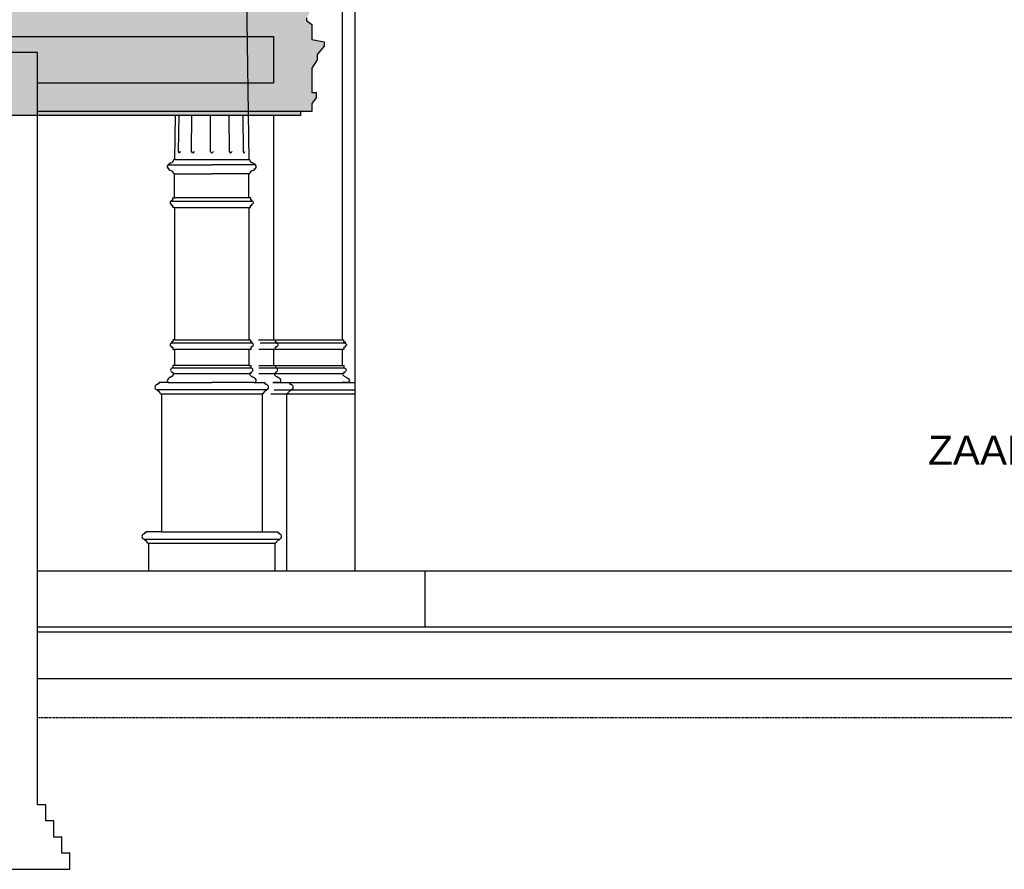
# Model space of a CAD drawing. Extents: x 0 to 286551, y -50 to 581131.
# Tile 110 of 207: x 169226 to 175323, y 501413 to 506676. Entities that reach past the tile are written whole.
import ezdxf

# ---------------------------------------------------------------- set-up
doc = ezdxf.new("R2010")
doc.units = 0
doc.header["$MEASUREMENT"] = 0
doc.linetypes.add('HIDDEN', pattern=[9.524999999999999, 6.35, -3.175])
for name, color, linetype in [('0.09', 7, 'CONTINUOUS'), ('0.13', 5, 'CONTINUOUS'), ('0.25', 2, 'CONTINUOUS')]:
    doc.layers.add(name, color=color, linetype=linetype)

msp = doc.modelspace()

# ---------------------------------------------------------------- hatches: boundary and pattern name
at = {"layer": '0.09'}
h = msp.add_hatch(color=255, dxfattribs=at)
edge = h.paths.add_edge_path()
edge.add_line((170832.3788199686, 507143.2884394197), (170844.20905526, 507143.2884394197))
edge.add_line((170844.20905526, 507143.2884394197), (170844.20905526, 507174.3909084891))
edge.add_line((170844.20905526, 507174.3909084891), (170873.3336749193, 507205.5838158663))
edge.add_line((170873.3336749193, 507205.5838158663), (170873.3336749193, 507226.3788744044))
edge.add_ellipse((170992.5225902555, 507365.487995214), major_axis=(-129.5325152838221, 129.5325152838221), ratio=0.9999999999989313, start_angle=59.391621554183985, end_angle=94.40997921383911, ccw=False)
edge.add_line((170815.0844356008, 507319.9572769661), (170844.20905526, 507319.9572769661))
edge.add_line((170844.20905526, 507319.9572769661), (170844.20905526, 507357.3885101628))
edge.add_line((170844.20905526, 507357.3885101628), (170865.0122874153, 507357.3885101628))
edge.add_line((170865.0122874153, 507357.3885101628), (170865.0122874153, 507407.2967145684))
edge.add_line((170865.0122874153, 507407.2967145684), (170638.7457150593, 507407.2967145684))
edge.add_line((170638.7457150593, 507407.2967145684), (170638.7457150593, 506832.5474336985))
edge.add_line((170638.7457150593, 506832.5474336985), (169336.6245802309, 506832.5474336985))
edge.add_line((169336.6245802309, 506832.5474336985), (169336.6245802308, 507412.5474336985))
edge.add_line((169336.6245802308, 507412.5474336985), (168238.69156532, 507412.5474336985))
edge.add_line((168238.69156532, 507412.5474336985), (168238.69156532, 508002.5474336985))
edge.add_line((168238.69156532, 508002.5474336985), (167011.6245802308, 508002.5474336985))
edge.add_line((167011.6245802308, 508002.5474336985), (167011.6245802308, 506082.5474336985))
edge.add_line((167011.6245802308, 506082.5474336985), (170964.9626083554, 506082.5474336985))
edge.add_line((170964.9626083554, 506082.5474336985), (170964.9626083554, 506107.5474336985))
edge.add_line((170964.9626083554, 506107.5474336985), (171034.9626083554, 506107.5474336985))
edge.add_line((171034.9626083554, 506107.5474336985), (171034.9626083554, 506157.2814329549))
edge.add_line((171034.9626083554, 506157.2814329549), (171061.4916743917, 506191.0321785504))
edge.add_line((171061.4916743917, 506191.0321785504), (171061.4916743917, 506224.7832437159))
edge.add_line((171061.4916743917, 506224.7832437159), (171034.9626083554, 506224.7832437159))
edge.add_line((171034.9626083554, 506224.7832437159), (171034.9626083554, 506376.6620782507))
edge.add_line((171034.9626083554, 506376.6620782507), (171068.7265730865, 506427.2883564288))
edge.add_line((171068.7265730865, 506427.2883564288), (171068.7265730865, 506461.0391020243))
edge.add_line((171068.7265730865, 506461.0391020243), (171112.1373848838, 506511.6653802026))
edge.add_line((171112.1373848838, 506511.6653802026), (171112.1373848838, 506538.1839373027))
edge.add_line((171112.1373848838, 506538.1839373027), (171034.9626083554, 506552.6486338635))
edge.add_line((171034.9626083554, 506552.6486338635), (171034.9626083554, 506646.6686821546))
edge.add_line((171034.9626083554, 506646.6686821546), (171001.1986436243, 506670.7764032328))
edge.add_line((171001.1986436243, 506670.7764032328), (171001.1986436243, 506687.6519358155))
edge.add_line((171001.1986436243, 506687.6519358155), (171018.0808625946, 506714.1704929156))
edge.add_line((171018.0808625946, 506714.1704929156), (171018.0808625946, 506731.0457059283))
edge.add_ellipse((172010.6452763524, 507426.1116847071), major_axis=(856.8257787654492, 856.8257787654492), ratio=0.9999999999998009, start_angle=148.4975400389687, end_angle=170.0025135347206, ccw=False)

# ---------------------------------------------------------------- linework, layer by layer
msp.add_lwpolyline([(171734.0637898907, 503262.5474336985), (178909.1853705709, 503262.5474336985)], dxfattribs=at)
at = {"layer": '0.13'}
for p, q in [((170603.1389092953, 508672.5435495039), (170644.87763561, 505809.1139389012)), ((171301.6245802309, 507021.9499867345), (171301.6245802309, 503262.5474336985)), ((170188.8633336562, 506082.5474336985), (170184.87763561, 505809.1139389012)), ((170210.0615600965, 505859.1139389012), (170213.3184341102, 506082.5474336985)), ((170289.2291287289, 505859.1139389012), (170291.8249927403, 506082.5474336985)), ((170404.8799988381, 506082.5474336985), (170404.8799988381, 505859.1139389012)), ((170520.7595939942, 506082.5474336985), (170523.3554580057, 505859.1139389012)), ((170606.6916127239, 506082.5474336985), (170609.9484867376, 505859.1139389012)), ((170797.3605115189, 506082.5474336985), (170797.3605115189, 504692.3338653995)), ((170184.87763561, 505809.1139389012), (170181.1656505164, 505809.1139389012)), ((170181.1656505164, 505809.1139389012), (170181.1656505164, 505809.1139389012)), ((170181.1656505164, 505809.1139389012), (170181.1656505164, 505809.1139389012)), ((170181.1656505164, 505809.1139389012), (170181.1656505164, 505809.1139389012)), ((170184.87763561, 505809.1139389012), (170184.87763561, 505809.1139389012)), ((170214.7884074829, 505849.1139389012), (170210.0615600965, 505859.1139389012)), ((170219.8067844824, 505859.1139389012), (170214.7884074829, 505849.1139389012)), ((170219.8067844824, 505859.1139389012), (170219.8067844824, 505859.1139389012)), ((170297.668706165, 505849.1139389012), (170289.2291287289, 505859.1139389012)), ((170306.3998132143, 505859.1139389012), (170297.668706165, 505849.1139389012)), ((170404.8799988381, 505859.1139389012), (170414.87763561, 505849.1139389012)), ((170414.87763561, 505849.1139389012), (170424.8752723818, 505859.1139389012)), ((170523.3554580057, 505859.1139389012), (170532.0865650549, 505849.1139389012)), ((170532.0865650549, 505849.1139389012), (170540.5261424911, 505859.1139389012)), ((170609.9484867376, 505859.1139389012), (170614.966863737, 505849.1139389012)), ((170614.966863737, 505849.1139389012), (170619.6937111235, 505859.1139389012)), ((170644.87763561, 505809.1139389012), (170644.87763561, 505809.1139389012)), ((170644.87763561, 505809.1139389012), (170648.5896207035, 505809.1139389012)), ((170648.5896207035, 505809.1139389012), (170648.5896207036, 505809.1139389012)), ((170648.5896207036, 505809.1139389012), (170648.5896207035, 505809.1139389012)), ((170648.5896207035, 505809.1139389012), (170648.5896207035, 505809.1139389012)), ((170151.4079444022, 505777.5474336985), (170414.87763561, 505777.5474336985)), ((170678.3473268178, 505777.5474336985), (170414.87763561, 505777.5474336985)), ((170184.87763561, 505721.6071443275), (170181.1656505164, 505721.6071443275)), ((170181.1656505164, 505721.6071443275), (170181.1656505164, 505721.6071443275)), ((170181.1656505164, 505721.6071443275), (170181.1656505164, 505721.6071443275)), ((170181.1656505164, 505721.6071443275), (170181.1656505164, 505721.6071443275)), ((170181.1656505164, 505721.6071443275), (170414.87763561, 505721.6071443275)), ((170184.87763561, 505572.315767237), (170184.87763561, 505721.6071443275)), ((170184.87763561, 505721.6071443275), (170184.87763561, 505721.6071443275)), ((170648.5896207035, 505721.6071443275), (170414.87763561, 505721.6071443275)), ((170644.87763561, 505572.315767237), (170644.87763561, 505721.6071443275)), ((170644.87763561, 505721.6071443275), (170644.87763561, 505721.6071443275)), ((170644.87763561, 505721.6071443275), (170648.5896207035, 505721.6071443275)), ((170648.5896207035, 505721.6071443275), (170648.5896207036, 505721.6071443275)), ((170648.5896207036, 505721.6071443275), (170648.5896207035, 505721.6071443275)), ((170648.5896207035, 505721.6071443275), (170648.5896207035, 505721.6071443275)), ((170165.7765534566, 505552.7386454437), (170165.7765534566, 505558.5526801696)), ((170165.7765534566, 505558.5526801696), (170173.5071873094, 505558.5526801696)), ((170173.5071873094, 505558.5526801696), (170173.5071873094, 505572.315767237)), ((170173.5071873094, 505572.315767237), (170184.87763561, 505572.315767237)), ((170644.87763561, 505572.315767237), (170184.87763561, 505572.315767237)), ((170656.2480839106, 505572.315767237), (170644.87763561, 505572.315767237)), ((170656.2480839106, 505558.5526801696), (170656.2480839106, 505572.315767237)), ((170663.9787177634, 505558.5526801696), (170656.2480839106, 505558.5526801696)), ((170663.9787177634, 505552.7386454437), (170663.9787177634, 505558.5526801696)), ((170165.7765534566, 505552.7386454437), (170663.9787177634, 505552.7386454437)), ((170165.7765534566, 505525.2913180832), (170165.7765534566, 505533.6447512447)), ((170174.730147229, 505525.2913180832), (170165.7765534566, 505525.2913180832)), ((170174.730147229, 505512.7610019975), (170174.730147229, 505525.2913180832)), ((170184.87763561, 505512.7610019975), (170174.730147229, 505512.7610019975)), ((170184.87763561, 505512.7610019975), (170184.87763561, 505512.7610019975)), ((170184.87763561, 505512.7610019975), (170644.87763561, 505512.7610019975)), ((170184.87763561, 505512.7610019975), (170184.87763561, 504692.3338653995)), ((170644.87763561, 505512.7610019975), (170644.87763561, 505512.7610019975)), ((170644.87763561, 505512.7610019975), (170655.0251239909, 505512.7610019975)), ((170644.87763561, 505512.7610019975), (170644.87763561, 504692.3338653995)), ((170655.0251239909, 505512.7610019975), (170655.0251239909, 505525.2913180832)), ((170655.0251239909, 505525.2913180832), (170663.9787177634, 505525.2913180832)), ((170663.9787177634, 505525.2913180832), (170663.9787177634, 505533.6447512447)), ((170174.730147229, 504679.8035493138), (170165.7765534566, 504679.8035493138)), ((170165.7765534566, 504679.8035493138), (170165.7765534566, 504671.4501161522)), ((170663.9787177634, 504671.4501161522), (170165.7765534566, 504671.4501161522)), ((170165.7765534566, 504652.3562219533), (170165.7765534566, 504646.5421872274)), ((170165.7765534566, 504646.5421872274), (170173.5071873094, 504646.5421872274)), ((170173.5071873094, 504646.5421872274), (170173.5071873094, 504632.77910016)), ((170184.87763561, 504692.3338653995), (170174.730147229, 504692.3338653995)), ((170174.730147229, 504692.3338653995), (170174.730147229, 504679.8035493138)), ((170184.87763561, 504692.3338653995), (170644.87763561, 504692.3338653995)), ((170644.87763561, 504692.3338653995), (170655.0251239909, 504692.3338653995)), ((170655.0251239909, 504692.3338653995), (170655.0251239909, 504679.8035493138)), ((170655.0251239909, 504679.8035493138), (170663.9787177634, 504679.8035493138)), ((170663.9787177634, 504646.5421872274), (170656.2480839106, 504646.5421872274)), ((170656.2480839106, 504646.5421872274), (170656.2480839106, 504632.77910016)), ((170663.9787177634, 504679.8035493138), (170663.9787177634, 504671.4501161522)), ((170663.9787177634, 504652.3562219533), (170663.9787177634, 504646.5421872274)), ((170705.0251239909, 504692.3338653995), (171221.6245802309, 504692.3338653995)), ((171240.7256623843, 504671.4501161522), (170713.9787177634, 504671.4501161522)), ((170797.3605115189, 504692.3338653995), (170807.5079998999, 504692.3338653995)), ((170807.5079998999, 504692.3338653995), (170807.5079998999, 504679.8035493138)), ((170807.5079998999, 504679.8035493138), (170816.4615936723, 504679.8035493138)), ((170816.4615936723, 504646.5421872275), (170808.7309598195, 504646.5421872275)), ((170808.7309598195, 504646.5421872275), (170808.7309598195, 504632.77910016)), ((170816.4615936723, 504679.8035493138), (170816.4615936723, 504671.4501161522)), ((170816.4615936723, 504652.3562219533), (170816.4615936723, 504646.5421872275)), ((170173.5071873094, 504632.77910016), (170184.87763561, 504632.77910016)), ((170644.87763561, 504632.77910016), (170184.87763561, 504632.77910016)), ((170184.87763561, 504632.77910016), (170184.87763561, 504532.77910016)), ((170656.2480839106, 504632.77910016), (170644.87763561, 504632.77910016)), ((170644.87763561, 504632.77910016), (170644.87763561, 504532.77910016)), ((171221.6245802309, 504632.77910016), (170706.2480839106, 504632.77910016)), ((170808.7309598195, 504632.77910016), (170797.3605115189, 504632.77910016)), ((170797.3605115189, 504632.77910016), (170797.3605115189, 504532.77910016)), ((170184.87763561, 504532.77910016), (170173.0566749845, 504532.77910016)), ((170173.0566749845, 504532.77910016), (170173.0566749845, 504519.0160130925)), ((170173.0566749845, 504519.0160130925), (170656.6985962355, 504519.0160130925)), ((170644.87763561, 504532.77910016), (170184.87763561, 504532.77910016)), ((170644.87763561, 504532.77910016), (170656.6985962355, 504532.77910016)), ((170656.6985962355, 504532.77910016), (170656.6985962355, 504519.0160130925)), ((170706.6985962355, 504532.77910016), (171221.6245802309, 504532.77910016)), ((170706.6985962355, 504519.0160130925), (171233.4455408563, 504519.0160130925)), ((170797.3605115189, 504532.77910016), (170809.1814721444, 504532.77910016)), ((170809.1814721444, 504532.77910016), (170809.1814721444, 504519.0160130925)), ((170173.0566749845, 504492.3777800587), (170173.0566749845, 504483.4877230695)), ((170173.0566749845, 504483.4877230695), (170181.1656505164, 504483.4877230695)), ((170181.1656505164, 504483.4877230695), (170648.5896207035, 504483.4877230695)), ((170656.6985962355, 504483.4877230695), (170648.5896207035, 504483.4877230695)), ((170656.6985962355, 504492.3777800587), (170656.6985962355, 504483.4877230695)), ((170706.6985962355, 504483.4877230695), (171225.3365653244, 504483.4877230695)), ((170809.1814721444, 504483.4877230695), (170801.0724966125, 504483.4877230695)), ((170809.1814721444, 504492.3777800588), (170809.1814721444, 504483.4877230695)), ((170086.7445236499, 504421.1185937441), (170078.5591900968, 504421.1185937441)), ((170078.5591900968, 504421.1185937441), (170078.5591900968, 504415.1001229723)), ((170151.4079444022, 504427.5474336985), (170086.7445236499, 504427.5474336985)), ((170086.7445236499, 504427.5474336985), (170086.7445236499, 504421.1185937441)), ((170151.4079444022, 504427.5474336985), (170414.87763561, 504427.5474336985)), ((170678.3473268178, 504427.5474336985), (170414.87763561, 504427.5474336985)), ((170678.3473268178, 504427.5474336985), (170743.0107475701, 504427.5474336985)), ((170743.0107475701, 504427.5474336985), (170743.0107475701, 504421.1185937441)), ((170743.0107475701, 504421.1185937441), (170751.1960811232, 504421.1185937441)), ((170751.1960811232, 504421.1185937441), (170751.1960811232, 504415.1001229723)), ((170793.0107475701, 504427.5474336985), (171301.6245802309, 504427.5474336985)), ((170830.8302027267, 504427.5474336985), (170797.3605115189, 504427.5474336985)), ((170830.8302027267, 504427.5474336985), (170895.493623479, 504427.5474336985)), ((170895.493623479, 504427.5474336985), (170895.493623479, 504421.1185937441)), ((170895.493623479, 504421.1185937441), (170903.6789570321, 504421.1185937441)), ((170903.6789570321, 504421.1185937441), (170903.6789570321, 504415.1001229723)), ((170751.1960811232, 504383.3245401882), (170078.5591900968, 504383.3245401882)), ((170078.5591900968, 504383.3245401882), (170078.5591900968, 504377.4988614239)), ((170098.0908329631, 504357.374469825), (170103.3888480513, 504357.374469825)), ((170103.3888480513, 504357.374469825), (170726.3664231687, 504357.374469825)), ((170103.3888480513, 504357.374469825), (170103.3888480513, 503502.5474336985)), ((170731.6644382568, 504357.374469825), (170726.3664231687, 504357.374469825)), ((170726.3664231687, 504357.374469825), (170726.3664231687, 503502.5474336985)), ((170751.1960811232, 504383.3245401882), (170751.1960811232, 504377.4988614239)), ((170781.6644382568, 504357.374469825), (171301.6245802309, 504357.374469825)), ((170801.1960811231, 504383.3245401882), (171301.6245802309, 504383.3245401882)), ((170884.1473141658, 504357.374469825), (170878.8492990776, 504357.374469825)), ((170878.8492990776, 504357.374469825), (170878.8492990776, 503262.5474336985)), ((170903.6789570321, 504383.3245401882), (170903.6789570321, 504377.498861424)), ((170006.4678846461, 503496.1185937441), (169998.2825510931, 503496.1185937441)), ((169998.2825510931, 503496.1185937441), (169998.2825510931, 503490.1001229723)), ((170103.3888480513, 503502.5474336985), (170006.4678846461, 503502.5474336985)), ((170006.4678846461, 503502.5474336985), (170006.4678846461, 503496.1185937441)), ((170103.3888480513, 503502.5474336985), (170726.3664231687, 503502.5474336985)), ((170726.3664231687, 503502.5474336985), (170823.2873865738, 503502.5474336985)), ((170823.2873865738, 503502.5474336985), (170823.2873865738, 503496.1185937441)), ((170823.2873865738, 503496.1185937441), (170831.4727201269, 503496.1185937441)), ((170831.4727201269, 503496.1185937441), (170831.4727201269, 503490.1001229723)), ((169998.2825510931, 503458.3245401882), (170831.4727201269, 503458.3245401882)), ((169998.2825510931, 503458.3245401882), (169998.2825510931, 503452.4988614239)), ((170017.8141939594, 503432.374469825), (170023.1122090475, 503432.374469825)), ((170023.1122090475, 503432.374469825), (170806.6430621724, 503432.374469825)), ((170023.1122090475, 503432.374469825), (170023.1122090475, 503262.5474336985)), ((170811.9410772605, 503432.374469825), (170806.6430621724, 503432.374469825)), ((170806.6430621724, 503432.374469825), (170806.6430621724, 503262.5474336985)), ((170831.4727201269, 503458.3245401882), (170831.4727201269, 503452.4988614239))]:
    msp.add_line(p, q, dxfattribs=at)
msp.add_lwpolyline([(171221.6245802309, 507021.9499867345), (171221.6245802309, 504692.3338653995), (171231.7720686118, 504692.3338653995), (171231.7720686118, 504679.8035493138), (171240.7256623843, 504679.8035493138), (171240.7256623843, 504671.4501161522, -0.9999999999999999), (171240.7256623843, 504652.3562219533), (171240.7256623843, 504646.5421872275), (171232.9950285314, 504646.5421872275), (171232.9950285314, 504632.77910016), (171221.6245802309, 504632.77910016), (171221.6245802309, 504532.77910016), (171233.4455408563, 504532.77910016), (171233.4455408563, 504519.0160130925, -0.9999999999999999), (171233.4455408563, 504492.3777800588), (171233.4455408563, 504483.4877230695), (171225.3365653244, 504483.4877230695, 0.2801823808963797), (171243.9905835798, 504463.5090482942, -0.1873803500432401), (171266.3718585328, 504444.4183146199, -0.5357958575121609), (171255.0942714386, 504427.5474336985), (171221.6245802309, 504427.5474336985)], format="xyb", dxfattribs=at)
for points in [[(167011.6245802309, 506572.5474336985), (170797.3605115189, 506572.5474336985), (170797.3605115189, 506282.5474336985), (169336.6245802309, 506282.5474336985)], [(170184.87763561, 505809.1139389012), (170644.87763561, 505809.1139389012)], [(169336.6245802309, 503262.5474336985), (171734.0637898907, 503262.5474336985), (171734.0637898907, 502912.5474336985)]]:
    msp.add_lwpolyline(points, dxfattribs=at)
at = {"layer": '0.13', "linetype": 'HIDDEN'}
msp.add_lwpolyline([(169336.6245802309, 502352.5474336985), (181306.6245802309, 502352.5474336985)], dxfattribs=at)
at = {"layer": '0.13'}
for centre, radius, start, end in [((170155.4115685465, 505814.4625015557), 26.30360926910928, 285.6599441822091, 348.267688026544), ((170674.3437026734, 505814.4625015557), 26.30360926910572, 191.732311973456, 254.3400558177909), ((170151.3811929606, 505765.3605416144), 12.18692144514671, 89.87423026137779, 202.6031162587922), ((170151.3811929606, 505765.3605416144), 12.18692144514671, 157.3968837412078, 270.1257697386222), ((170175.8972528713, 505750.7775949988), 40.62616915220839, 109.2373815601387, 151.6895116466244), ((170175.8972528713, 505779.9434882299), 40.62616915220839, 208.3104883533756, 250.7626184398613), ((170155.4115685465, 505716.258581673), 26.30360926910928, 11.732311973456, 74.34005581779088), ((170674.3437026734, 505716.258581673), 26.30360926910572, 105.6599441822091, 168.267688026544), ((170653.8580183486, 505750.7775949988), 40.62616915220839, 28.31048835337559, 70.76261843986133), ((170653.8580183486, 505779.9434882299), 40.62616915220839, 289.2373815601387, 331.6895116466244), ((170678.3740782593, 505765.3605416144), 12.18692144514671, 337.3968837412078, 90.1257697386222), ((170678.3740782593, 505765.3605416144), 12.18692144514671, 269.8742302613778, 22.60311625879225), ((170165.7765534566, 505543.1916983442), 9.546947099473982, 90, 270), ((170663.9787177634, 505543.1916983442), 9.546947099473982, 270, 90), ((170165.7765534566, 504661.9031690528), 9.54694709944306, 90, 270), ((170663.9787177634, 504661.9031690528), 9.54694709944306, 270, 90), ((170816.4615936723, 504661.9031690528), 9.54694709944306, 270, 90), ((170173.0566749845, 504505.6968965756), 13.31911651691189, 90, 270), ((170656.6985962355, 504505.6968965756), 13.31911651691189, 270, 90), ((170809.1814721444, 504505.6968965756), 13.31911651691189, 270, 90), ((170175.8972528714, 504425.1513791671), 40.6261691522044, 109.2373815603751, 151.6895116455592), ((170155.4115685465, 504488.8362857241), 26.30360926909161, 285.6599441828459, 348.2676880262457), ((170674.3437026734, 504488.8362857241), 26.30360926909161, 191.7323119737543, 254.3400558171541), ((170653.8580183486, 504425.1513791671), 40.6261691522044, 28.31048835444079, 70.76261843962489), ((170826.8265785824, 504488.8362857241), 26.30360926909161, 191.7323119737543, 254.340055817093), ((170806.3408942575, 504425.1513791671), 40.62616915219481, 28.31048835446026, 70.76261843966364), ((170078.5591900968, 504399.2123315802), 15.88779139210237, 90, 270), ((170151.3811929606, 504439.7343257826), 12.18692144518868, 157.3968837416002, 270.1257697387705), ((170678.3740782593, 504439.7343257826), 12.18692144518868, 269.8742302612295, 22.60311625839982), ((170751.1960811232, 504399.2123315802), 15.88779139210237, 270, 90), ((170830.8569541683, 504439.7343257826), 12.18692144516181, 269.8742302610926, 22.6031162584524), ((170903.6789570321, 504399.2123315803), 15.88779139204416, 270, 90), ((170068.8726539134, 504348.5572624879), 30.51958604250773, 16.79230608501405, 71.49499257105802), ((170760.8826173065, 504348.5572624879), 30.51958604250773, 108.505007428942, 163.207693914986), ((170913.3654932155, 504348.5572624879), 30.51958604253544, 108.5050074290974, 163.2076939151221), ((169998.2825510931, 503474.2123315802), 15.88779139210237, 90, 270), ((170831.4727201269, 503474.2123315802), 15.88779139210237, 270, 90), ((169988.5960149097, 503423.5572624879), 30.51958604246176, 16.79230608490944, 71.49499257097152), ((170841.1592563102, 503423.5572624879), 30.51958604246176, 108.5050074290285, 163.2076939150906)]:
    msp.add_arc(centre, radius, start, end, dxfattribs=at)
at = {"layer": '0.25'}
for points in [[(171001.1986436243, 506687.6519358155), (171001.1986436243, 506670.7764032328), (171034.9626083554, 506646.6686821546), (171034.9626083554, 506552.6486338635), (171112.1373848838, 506538.1839373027), (171112.1373848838, 506511.6653802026), (171068.7265730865, 506461.0391020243), (171068.7265730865, 506427.2883564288), (171034.9626083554, 506376.6620782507), (171034.9626083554, 506224.7832437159), (171061.4916743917, 506224.7832437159), (171061.4916743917, 506191.0321785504), (171034.9626083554, 506157.2814329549), (171034.9626083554, 506107.5474336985), (170964.9626083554, 506107.5474336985), (170964.9626083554, 506082.5474336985), (167011.6245802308, 506082.5474336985)], [(170964.9626083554, 506107.5474336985), (169336.6245802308, 506107.5474336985)], [(181306.6245802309, 502912.5474336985), (169336.6245802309, 502912.5474336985)], [(181306.6245802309, 502882.5474336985), (169336.6245802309, 502882.5474336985)], [(181306.6245802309, 502592.5474336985), (169336.6245802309, 502592.5474336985)]]:
    msp.add_lwpolyline(points, dxfattribs=at)
msp.add_lwpolyline([(169336.6245802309, 506472.5474336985), (168961.6245802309, 506472.5474336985), (168961.6245802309, 501812.5474336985), (168911.6245802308, 501812.5474336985), (168911.6245802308, 501712.5474336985), (168861.6245802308, 501712.5474336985), (168861.6245802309, 501612.5474336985), (168811.6245802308, 501612.5474336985), (168811.6245802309, 501512.5474336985), (168761.6245802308, 501512.5474336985), (168761.6245802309, 501412.5474336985), (169536.6245802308, 501412.5474336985), (169536.6245802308, 501512.5474336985), (169486.6245802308, 501512.5474336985), (169486.6245802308, 501612.5474336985), (169436.6245802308, 501612.5474336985), (169436.6245802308, 501712.5474336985), (169386.6245802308, 501712.5474336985), (169386.6245802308, 501812.5474336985), (169336.6245802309, 501812.5474336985)], close=True, dxfattribs=at)

# ---------------------------------------------------------------- texts
at = {"layer": '0.13', "insert": (175165.7489142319, 504008.6535942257), "char_height": 180, "width": 3040.8156, "attachment_point": 5}
msp.add_mtext('{\\fArial|b0|i0|c0|p34;ZAAL}', dxfattribs=at)

doc.saveas('drawing.dxf')
